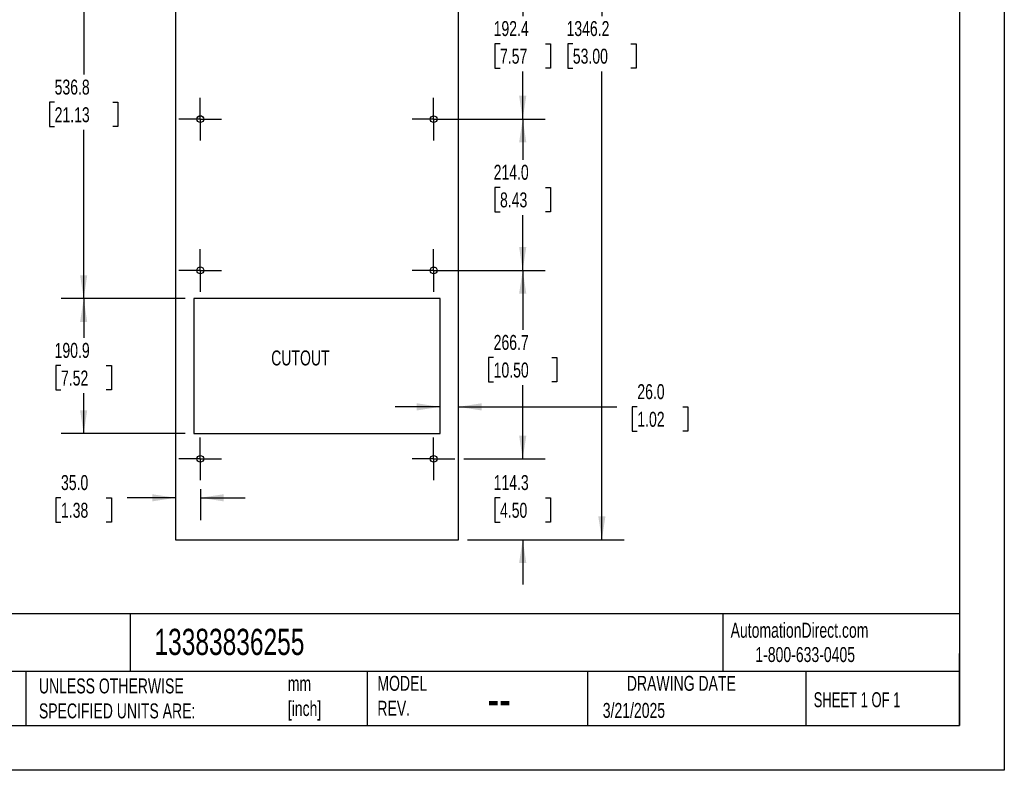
# Model space of a CAD drawing. Header units: millimetres. Extents: x 0 to 2794, y 0 to 2159.
# Tile 4 of 13: x 1401 to 2794, y 0 to 1062. Entities that reach past the tile are written whole.
import ezdxf

# ---------------------------------------------------------------- set-up
doc = ezdxf.new("R2010")
doc.units = ezdxf.units.MM
doc.header["$LTSCALE"] = 10
doc.linetypes.add('CENTERX2', pattern=[20.32, 12.7, -2.54, 2.54, -2.54])
doc.layers.add('CENTER', color=40, linetype='CENTERX2')
doc.layers.add('DIMENSIONS', color=140, linetype='Continuous', lineweight=25)
doc.layers.add('TEXT', color=140, linetype='Continuous', lineweight=25)
doc.styles.add('SLDTEXTSTYLE0', font='TXT', dxfattribs={"width": 0.7})
doc.styles.add('SLDTEXTSTYLE1', font='TXT', dxfattribs={"width": 0.65})
doc.dimstyles.new('SLDDIMSTYLE0', dxfattribs={"dimtxt": 21.580078, "dimasz": 33.02, "dimexe": 0, "dimexo": 0.0625, "dimgap": 5.39502, "dimtad": 0, "dimtih": 1, "dimtoh": 1, "dimdec": 1, "dimrnd": 1e-09, "dimzin": 12, "dimdsep": 46, "dimtxsty": 'SLDTEXTSTYLE0', "dimsah": 1, "dimcen": 0.09, "dimadec": 0, "dimazin": 3, "dimtfac": 1, "dimtdec": 1, "dimtmove": 0, "dimatfit": 0, "dimfxl": 0, "dimfrac": 2, "dimtolj": 1, "dimtzin": 12, "dimarcsym": 0})
doc.dimstyles.new('SLDDIMSTYLE1', dxfattribs={"dimtxt": 21.580078, "dimasz": 33.02, "dimexe": 0, "dimexo": 0.0625, "dimgap": 5.39502, "dimtad": 0, "dimtih": 1, "dimtoh": 1, "dimdec": 1, "dimrnd": 1e-09, "dimzin": 4, "dimdsep": 46, "dimtxsty": 'SLDTEXTSTYLE0', "dimsah": 1, "dimcen": 0.09, "dimadec": 0, "dimazin": 1, "dimtfac": 1, "dimtdec": 1, "dimtofl": 0, "dimtmove": 0, "dimatfit": 3, "dimfxl": 0, "dimfrac": 2, "dimtolj": 1, "dimtzin": 12, "dimarcsym": 0})
doc.dimstyles.new('SLDDIMSTYLE2', dxfattribs={"dimtxt": 21.580078, "dimasz": 33.02, "dimexe": 0, "dimexo": 0.0625, "dimgap": 5.39502, "dimtad": 0, "dimtih": 1, "dimtoh": 1, "dimdec": 1, "dimrnd": 1e-09, "dimzin": 12, "dimdsep": 46, "dimtxsty": 'SLDTEXTSTYLE0', "dimsah": 1, "dimcen": 0.09, "dimadec": 0, "dimazin": 3, "dimtfac": 1, "dimtdec": 1, "dimtofl": 0, "dimtmove": 0, "dimatfit": 3, "dimfxl": 0, "dimfrac": 2, "dimtolj": 1, "dimtzin": 12, "dimarcsym": 0})
doc.dimstyles.new('SLDDIMSTYLE3', dxfattribs={"dimtxt": 21.580078, "dimasz": 33.02, "dimexe": 0, "dimexo": 0.0625, "dimgap": 5.39502, "dimtad": 0, "dimtih": 1, "dimtoh": 1, "dimdec": 1, "dimrnd": 1e-09, "dimzin": 4, "dimdsep": 46, "dimtxsty": 'SLDTEXTSTYLE0', "dimsah": 1, "dimcen": 0.09, "dimadec": 0, "dimazin": 1, "dimtfac": 1, "dimtdec": 1, "dimtmove": 0, "dimatfit": 0, "dimfxl": 0, "dimfrac": 2, "dimtolj": 1, "dimtzin": 12, "dimarcsym": 0})

# ---------------------------------------------------------------- blocks, each defined once
blk = doc.blocks.new('_D_2')
at = {"layer": 'DIMENSIONS'}
for p, q in [((2112.9, 440.6), (2112.9, 504.1)), ((2029.8, 440.6), (2144.6, 440.6)), ((2080.8, 385.6), (2073.6, 385.6)), ((2073.6, 385.6), (2073.6, 351.3)), ((2144.9, 385.6), (2152.2, 385.6)), ((2152.2, 385.6), (2152.2, 351.3)), ((2073.6, 351.3), (2080.8, 351.3)), ((2152.2, 351.3), (2144.9, 351.3)), ((2034.7, 326.3), (2144.6, 326.3)), ((2112.9, 326.3), (2112.9, 262.8))]:
    blk.add_line(p, q, dxfattribs=at)
for points in [[(2112.9, 440.6), (2118, 473.6), (2107.8, 473.6)], [(2112.9, 326.3), (2107.8, 293.3), (2118, 293.3)]]:
    blk.add_solid(points, dxfattribs=at)
at = {"layer": 'DIMENSIONS', "char_height": 21.17, "attachment_point": 1, "style": 'SLDTEXTSTYLE0'}
for s, insert in [('114.3', (2071.8, 417.7)), ('4.50', (2080.8, 378.5))]:
    blk.add_mtext(s, dxfattribs=dict(at, insert=insert))
blk = doc.blocks.new('_D_3')
at = {"layer": 'DIMENSIONS'}
for p, q in [((1999.7, 707.3), (2144.6, 707.3)), ((2112.9, 707.3), (2112.9, 623.1)), ((2071.8, 583.9), (2064.6, 583.9)), ((2064.6, 583.9), (2064.6, 549.6)), ((2153.9, 583.9), (2161.2, 583.9)), ((2161.2, 583.9), (2161.2, 549.6)), ((2064.6, 549.6), (2071.8, 549.6)), ((2112.9, 440.6), (2112.9, 544.8)), ((2161.2, 549.6), (2153.9, 549.6)), ((2029.8, 440.6), (2144.6, 440.6))]:
    blk.add_line(p, q, dxfattribs=at)
for points in [[(2112.9, 707.3), (2107.8, 674.3), (2118, 674.3)], [(2112.9, 440.6), (2118, 473.6), (2107.8, 473.6)]]:
    blk.add_solid(points, dxfattribs=at)
at = {"layer": 'DIMENSIONS', "char_height": 21.17, "attachment_point": 1, "style": 'SLDTEXTSTYLE0'}
for s, insert in [('266.7', (2071.8, 616)), ('10.50', (2071.8, 576.9))]:
    blk.add_mtext(s, dxfattribs=dict(at, insert=insert))
blk = doc.blocks.new('_D_4')
at = {"layer": 'DIMENSIONS'}
for p, q in [((1996, 514.2), (1932.5, 514.2)), ((2022, 514.2), (2245.8, 514.2)), ((2275, 514.2), (2267.8, 514.2)), ((2267.8, 514.2), (2267.8, 479.9)), ((2339.2, 514.2), (2346.4, 514.2)), ((2346.4, 514.2), (2346.4, 479.9)), ((2267.8, 479.9), (2275, 479.9)), ((2346.4, 479.9), (2339.2, 479.9))]:
    blk.add_line(p, q, dxfattribs=at)
for points in [[(1996, 514.2), (1962.9, 519.3), (1962.9, 509.1)], [(2022, 514.2), (2055, 509.1), (2055, 519.3)]]:
    blk.add_solid(points, dxfattribs=at)
at = {"layer": 'DIMENSIONS', "char_height": 21.17, "attachment_point": 1, "style": 'SLDTEXTSTYLE0'}
for s, insert in [('26.0', (2275, 546.3)), ('1.02', (2275, 507.2))]:
    blk.add_mtext(s, dxfattribs=dict(at, insert=insert))
blk = doc.blocks.new('_D_5')
at = {"layer": 'DIMENSIONS'}
for p, q in [((1999.7, 921.3), (2144.6, 921.3)), ((2112.9, 921.3), (2112.9, 863.8)), ((2080.8, 824.6), (2073.6, 824.6)), ((2073.6, 824.6), (2073.6, 790.3)), ((2144.9, 824.6), (2152.2, 824.6)), ((2152.2, 824.6), (2152.2, 790.3)), ((2073.6, 790.3), (2080.8, 790.3)), ((2112.9, 707.3), (2112.9, 785.5)), ((2152.2, 790.3), (2144.9, 790.3)), ((2029.8, 707.3), (2144.6, 707.3))]:
    blk.add_line(p, q, dxfattribs=at)
for points in [[(2112.9, 921.3), (2107.8, 888.3), (2118, 888.3)], [(2112.9, 707.3), (2118, 740.3), (2107.8, 740.3)]]:
    blk.add_solid(points, dxfattribs=at)
at = {"layer": 'DIMENSIONS', "char_height": 21.17, "attachment_point": 1, "style": 'SLDTEXTSTYLE0'}
for s, insert in [('214.0', (2071.8, 856.7)), ('8.43', (2080.8, 817.6))]:
    blk.add_mtext(s, dxfattribs=dict(at, insert=insert))
blk = doc.blocks.new('_D_6')
at = {"layer": 'DIMENSIONS'}
for p, q in [((1999.7, 1113.7), (2144.6, 1113.7)), ((2112.9, 1113.7), (2112.9, 1067)), ((2080.8, 1027.9), (2073.6, 1027.9)), ((2073.6, 1027.9), (2073.6, 993.6)), ((2144.9, 1027.9), (2152.2, 1027.9)), ((2152.2, 1027.9), (2152.2, 993.6)), ((2073.6, 993.6), (2080.8, 993.6)), ((2112.9, 921.3), (2112.9, 988.8)), ((2152.2, 993.6), (2144.9, 993.6)), ((2029.8, 921.3), (2144.6, 921.3))]:
    blk.add_line(p, q, dxfattribs=at)
for points in [[(2112.9, 1113.7), (2107.8, 1080.7), (2118, 1080.7)], [(2112.9, 921.3), (2118, 954.3), (2107.8, 954.3)]]:
    blk.add_solid(points, dxfattribs=at)
at = {"layer": 'DIMENSIONS', "char_height": 21.17, "attachment_point": 1, "style": 'SLDTEXTSTYLE0'}
for s, insert in [('192.4', (2071.8, 1060)), ('7.57', (2080.8, 1020.9))]:
    blk.add_mtext(s, dxfattribs=dict(at, insert=insert))
blk = doc.blocks.new('_D_12')
at = {"layer": 'DIMENSIONS'}
for p, q in [((1669.3, 1204.1), (1460.2, 1204.1)), ((1492, 1204.1), (1492, 984.2)), ((1450.9, 945.1), (1443.7, 945.1)), ((1443.7, 945.1), (1443.7, 910.8)), ((1533, 945.1), (1540.2, 945.1)), ((1540.2, 945.1), (1540.2, 910.8)), ((1443.7, 910.8), (1450.9, 910.8)), ((1492, 667.3), (1492, 906)), ((1540.2, 910.8), (1533, 910.8)), ((1635.3, 667.3), (1460.2, 667.3))]:
    blk.add_line(p, q, dxfattribs=at)
for points in [[(1492, 1204.1), (1486.9, 1171.1), (1497, 1171.1)], [(1492, 667.3), (1497, 700.3), (1486.9, 700.3)]]:
    blk.add_solid(points, dxfattribs=at)
at = {"layer": 'DIMENSIONS', "char_height": 21.17, "attachment_point": 1, "style": 'SLDTEXTSTYLE0'}
for s, insert in [('536.8', (1450.9, 977.2)), ('21.13', (1450.9, 938.1))]:
    blk.add_mtext(s, dxfattribs=dict(at, insert=insert))
blk = doc.blocks.new('_D_13')
at = {"layer": 'DIMENSIONS'}
for p, q in [((1635.3, 667.3), (1460.2, 667.3)), ((1492, 667.3), (1492, 611.7)), ((1459.9, 572.6), (1452.6, 572.6)), ((1452.6, 572.6), (1452.6, 538.3)), ((1524, 572.6), (1531.3, 572.6)), ((1531.3, 572.6), (1531.3, 538.3)), ((1452.6, 538.3), (1459.9, 538.3)), ((1492, 476.4), (1492, 533.5)), ((1531.3, 538.3), (1524, 538.3)), ((1635.3, 476.4), (1460.2, 476.4))]:
    blk.add_line(p, q, dxfattribs=at)
for points in [[(1492, 667.3), (1486.9, 634.3), (1497, 634.3)], [(1492, 476.4), (1497, 509.4), (1486.9, 509.4)]]:
    blk.add_solid(points, dxfattribs=at)
at = {"layer": 'DIMENSIONS', "char_height": 21.17, "attachment_point": 1, "style": 'SLDTEXTSTYLE0'}
for s, insert in [('190.9', (1450.9, 604.7)), ('7.52', (1459.9, 565.6))]:
    blk.add_mtext(s, dxfattribs=dict(at, insert=insert))
blk = doc.blocks.new('_D_14')
at = {"layer": 'DIMENSIONS'}
for p, q in [((1657, 397.7), (1657, 353.8)), ((1459.9, 385.6), (1452.6, 385.6)), ((1452.6, 385.6), (1452.6, 351.3)), ((1524, 385.6), (1531.3, 385.6)), ((1531.3, 385.6), (1531.3, 351.3)), ((1622, 385.6), (1553.3, 385.6)), ((1657, 385.6), (1720.5, 385.6)), ((1452.6, 351.3), (1459.9, 351.3)), ((1531.3, 351.3), (1524, 351.3))]:
    blk.add_line(p, q, dxfattribs=at)
for points in [[(1622, 385.6), (1588.9, 390.6), (1588.9, 380.5)], [(1657, 385.6), (1690, 380.5), (1690, 390.6)]]:
    blk.add_solid(points, dxfattribs=at)
at = {"layer": 'DIMENSIONS', "char_height": 21.17, "attachment_point": 1, "style": 'SLDTEXTSTYLE0'}
for s, insert in [('35.0', (1459.9, 417.7)), ('1.38', (1459.9, 378.5))]:
    blk.add_mtext(s, dxfattribs=dict(at, insert=insert))
blk = doc.blocks.new('_D_15')
at = {"layer": 'DIMENSIONS'}
for p, q in [((2034.7, 1672.5), (2256.6, 1672.5)), ((2224.9, 1672.5), (2224.9, 1067)), ((2183.8, 1027.9), (2176.6, 1027.9)), ((2176.6, 1027.9), (2176.6, 993.6)), ((2265.9, 1027.9), (2273.2, 1027.9)), ((2273.2, 1027.9), (2273.2, 993.6)), ((2176.6, 993.6), (2183.8, 993.6)), ((2224.9, 326.3), (2224.9, 988.8)), ((2273.2, 993.6), (2265.9, 993.6)), ((2034.7, 326.3), (2256.6, 326.3))]:
    blk.add_line(p, q, dxfattribs=at)
for points in [[(2224.9, 1672.5), (2219.8, 1639.5), (2229.9, 1639.5)], [(2224.9, 326.3), (2229.9, 359.3), (2219.8, 359.3)]]:
    blk.add_solid(points, dxfattribs=at)
at = {"layer": 'DIMENSIONS', "char_height": 21.17, "attachment_point": 1, "style": 'SLDTEXTSTYLE0'}
for s, insert in [('1346.2', (2174.9, 1060)), ('53.00', (2183.8, 1020.9))]:
    blk.add_mtext(s, dxfattribs=dict(at, insert=insert))
blk = doc.blocks.new('SW_CENTERMARKSYMBOL_9')
at = {"layer": 'CENTER', "color": 0}
for p, q in [((0, 25.4), (0, 30.165)), ((0, 0), (0, 25.4)), ((-25.4, 0), (-30.165, 0)), ((0, 0), (-25.4, 0)), ((0, 0), (0, -25.4)), ((0, 0), (25.4, 0)), ((25.4, 0), (30.165, 0)), ((0, -25.4), (0, -30.165))]:
    blk.add_line(p, q, dxfattribs=at)
blk = doc.blocks.new('SW_CENTERMARKSYMBOL_10')
at = {"layer": 'CENTER', "color": 0}
for p, q in [((0, 25.4), (0, 30.165)), ((0, 0), (0, 25.4)), ((-25.4, 0), (-30.165, 0)), ((0, 0), (-25.4, 0)), ((0, 0), (0, -25.4)), ((0, 0), (25.4, 0)), ((25.4, 0), (30.165, 0)), ((0, -25.4), (0, -30.165))]:
    blk.add_line(p, q, dxfattribs=at)
blk = doc.blocks.new('SW_CENTERMARKSYMBOL_11')
at = {"layer": 'CENTER', "color": 0}
for p, q in [((0, 25.4), (0, 30.165)), ((0, 0), (0, 25.4)), ((-25.4, 0), (-30.165, 0)), ((0, 0), (-25.4, 0)), ((0, 0), (0, -25.4)), ((0, 0), (25.4, 0)), ((25.4, 0), (30.165, 0)), ((0, -25.4), (0, -30.165))]:
    blk.add_line(p, q, dxfattribs=at)
blk = doc.blocks.new('SW_CENTERMARKSYMBOL_12')
at = {"layer": 'CENTER', "color": 0}
for p, q in [((0, 25.4), (0, 30.165)), ((0, 0), (0, 25.4)), ((-25.4, 0), (-30.165, 0)), ((0, 0), (-25.4, 0)), ((0, 0), (0, -25.4)), ((0, 0), (25.4, 0)), ((25.4, 0), (30.165, 0)), ((0, -25.4), (0, -30.165))]:
    blk.add_line(p, q, dxfattribs=at)
blk = doc.blocks.new('SW_CENTERMARKSYMBOL_13')
at = {"layer": 'CENTER', "color": 0}
for p, q in [((0, 25.4), (0, 30.165)), ((0, 0), (0, 25.4)), ((-25.4, 0), (-30.165, 0)), ((0, 0), (-25.4, 0)), ((0, 0), (0, -25.4)), ((0, 0), (25.4, 0)), ((25.4, 0), (30.165, 0)), ((0, -25.4), (0, -30.165))]:
    blk.add_line(p, q, dxfattribs=at)
blk = doc.blocks.new('SW_CENTERMARKSYMBOL_14')
at = {"layer": 'CENTER', "color": 0}
for p, q in [((0, 25.4), (0, 30.165)), ((0, 0), (0, 25.4)), ((-25.4, 0), (-30.165, 0)), ((0, 0), (-25.4, 0)), ((0, 0), (0, -25.4)), ((0, 0), (25.4, 0)), ((25.4, 0), (30.165, 0)), ((0, -25.4), (0, -30.165))]:
    blk.add_line(p, q, dxfattribs=at)

msp = doc.modelspace()

# ---------------------------------------------------------------- linework, layer by layer
at = {"color": 7, "linetype": 'Continuous'}
for p, q in [((2794.02, 2159.03), (2794.02, 0.03)), ((2794.02, 0.03), (0.02, 0.03))]:
    msp.add_line(p, q, dxfattribs=at)
at = {"color": 7, "linetype": 'Continuous', "lineweight": 25}
for p, q in [((1621.95, 1672.51), (1621.95, 326.31)), ((2021.95, 326.31), (2021.95, 1672.51)), ((1995.95, 667.31), (1647.95, 667.31)), ((1647.95, 667.31), (1647.95, 476.41)), ((1995.95, 476.41), (1995.95, 667.31)), ((1647.95, 476.41), (1995.95, 476.41)), ((1621.95, 326.31), (2021.95, 326.31))]:
    msp.add_line(p, q, dxfattribs=at)
for centre, radius in [((1656.95, 921.31), 4.77), ((1986.95, 921.31), 4.76), ((1656.95, 707.31), 4.77), ((1986.95, 707.31), 4.76), ((1656.95, 440.61), 4.77), ((1986.95, 440.61), 4.77)]:
    msp.add_circle(centre, radius, dxfattribs=at)
at = {"layer": 'TEXT'}
for p, q in [((2730.5, 2095.5), (2730.5, 63.5)), ((2730.5, 221.26), (63.5, 221.26)), ((1557.59, 221.26), (1557.59, 139.7)), ((2395.75, 221.26), (2395.75, 139.7)), ((2730.5, 63.5), (2730.5, 165.1)), ((2730.5, 139.7), (63.5, 139.7)), ((1409.98, 139.7), (1409.98, 63.5)), ((1893.01, 139.7), (1893.01, 63.5)), ((2204.66, 139.7), (2204.66, 63.5)), ((2513.49, 139.7), (2513.49, 63.5)), ((63.5, 63.5), (2730.5, 63.5))]:
    msp.add_line(p, q, dxfattribs=at)

# ---------------------------------------------------------------- block references
at = {"layer": 'CENTER'}
for name, p in [('SW_CENTERMARKSYMBOL_9', (1656.95, 921.31)), ('SW_CENTERMARKSYMBOL_10', (1986.95, 921.31)), ('SW_CENTERMARKSYMBOL_12', (1656.95, 707.31)), ('SW_CENTERMARKSYMBOL_11', (1986.95, 707.31)), ('SW_CENTERMARKSYMBOL_13', (1656.95, 440.61)), ('SW_CENTERMARKSYMBOL_14', (1986.95, 440.61))]:
    msp.add_blockref(name, p, dxfattribs=at)

# ---------------------------------------------------------------- texts
at = {"color": 179, "linetype": 'Continuous', "lineweight": 18, "char_height": 21.1667, "attachment_point": 1, "style": 'SLDTEXTSTYLE0'}
for s, insert in [('AutomationDirect.com', (2406.95, 208.77)), ('1-800-633-0405', (2441.92, 174.37))]:
    msp.add_mtext(s, dxfattribs=dict(at, insert=insert))
at = {"layer": 'DIMENSIONS', "insert": (1757.23, 593.96), "char_height": 21.167, "attachment_point": 1, "style": 'SLDTEXTSTYLE0'}
msp.add_mtext('CUTOUT', dxfattribs=at)
at = {"layer": 'TEXT'}
for s, insert, char_height, attachment_point, style in [('13383836255', (1592.08, 200.23), 37.0417, 1, 'SLDTEXTSTYLE0'), ('UNLESS OTHERWISE ^JSPECIFIED UNITS ARE:', (1428.69, 129.97), 21.1667, 1, 'SLDTEXTSTYLE0'), ('mm^J[inch]', (1780.64, 133.29), 21.167, 1, 'SLDTEXTSTYLE0'), ('MODEL ^JREV.', (1907.34, 133.64), 21.1667, 1, 'SLDTEXTSTYLE0'), ('DRAWING DATE', (2337.25, 133.64), 21.1667, 2, 'SLDTEXTSTYLE0'), ('SHEET 1 OF 1', (2524.41, 110.51), 21.1667, 1, 'SLDTEXTSTYLE1'), ('--', (2062.98, 127.34), 52.917, 1, 'SLDTEXTSTYLE0'), ('3/21/2025', (2226.13, 95.37), 21.167, 1, 'SLDTEXTSTYLE0')]:
    msp.add_mtext(s, dxfattribs=dict(at, insert=insert, char_height=char_height, attachment_point=attachment_point, style=style))

# ---------------------------------------------------------------- dimensions: what is measured, and where the dimension line sits
at = {"layer": 'DIMENSIONS'}
for base, p1, p2, dimstyle, picture, middle in [((2224.87, 1672.51), (2021.95, 326.31), (2021.95, 1672.51), 'SLDDIMSTYLE2', '_D_15', (2224.87, 1027.92)), ((1491.95, 1204.11), (1647.95, 667.31), (1681.95, 1204.11), 'SLDDIMSTYLE2', '_D_12', (1491.95, 945.12)), ((2112.88, 921.31), (1986.95, 1113.71), (2017.12, 921.31), 'SLDDIMSTYLE2', '_D_6', (2112.88, 1027.92)), ((2112.88, 707.31), (1986.95, 921.31), (2017.12, 707.31), 'SLDDIMSTYLE1', '_D_5', (2112.88, 824.63)), ((2112.88, 440.61), (1986.95, 707.31), (2017.12, 440.61), 'SLDDIMSTYLE2', '_D_3', (2112.88, 583.93)), ((1491.95, 476.41), (1647.95, 667.31), (1647.95, 476.41), 'SLDDIMSTYLE2', '_D_13', (1491.95, 572.59)), ((2112.88, 326.31), (2017.12, 440.61), (2021.95, 326.31), 'SLDDIMSTYLE0', '_D_2', (2112.88, 385.56))]:
    dim = msp.add_linear_dim(base=base, p1=p1, p2=p2, angle=90, dimstyle=dimstyle, dxfattribs=at)
    dim.commit()
    dim.dimension.update_dxf_attribs({"geometry": picture, "text_midpoint": middle, "dimtype": 160})
for base, p1, p2, picture, middle in [((2021.95, 514.21), (1995.95, 476.41), (2021.95, 326.31), '_D_4', (2307.1, 514.21)), ((1621.95, 385.56), (1656.95, 410.45), (1621.95, 326.31), '_D_14', (1491.95, 385.56))]:
    dim = msp.add_linear_dim(base=base, p1=p1, p2=p2, dimstyle='SLDDIMSTYLE3', dxfattribs=at)
    dim.commit()
    dim.dimension.update_dxf_attribs({"geometry": picture, "text_midpoint": middle, "dimtype": 160})

doc.saveas('drawing.dxf')
